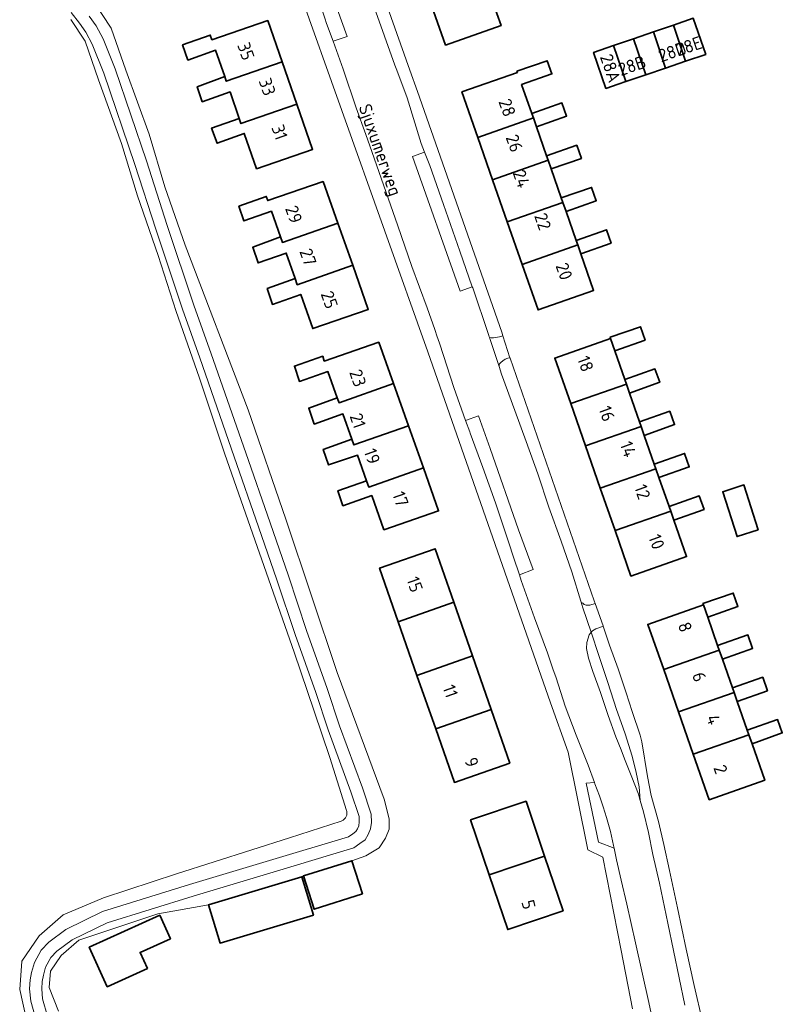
# Model space of a CAD drawing. Header units: metres. Extents: x 244832 to 245816, y 594581 to 595225.
# Tile 2 of 34: x 244915 to 245023, y 594727 to 594865. Entities that reach past the tile are written whole.
import ezdxf
from ezdxf.enums import TextEntityAlignment as Align

# ---------------------------------------------------------------- set-up
doc = ezdxf.new("R2010")
doc.units = ezdxf.units.M
for name, color, linetype, lineweight in [('B-XX-GR-BOUWLAND-GV', 80, 'Continuous', 13), ('B-XX-GR-GROENVOORZIENING-GV', 80, 'Continuous', 18), ('B-XX-OG-BEBOUWING-GV', 7, 'Continuous', 35), ('B-XX-OG-BEBOUWING-T18', 10, 'Continuous', 18), ('B-XX-OG-TERREIN_ERF-GV', 7, 'Continuous', 18), ('B-XX-OG-TOPOGRAFIE-T18', 10, 'Continuous', 18), ('B-XX-OG-WATER-GV', 130, 'Continuous', 18), ('B-XX-OG-WATER_SLOOT-GV', 120, 'Continuous', 18), ('B-XX-VH-VERHARDING_GESLOTEN-GV', 252, 'Continuous', 18), ('B-XX-VH-VERHARDING_OPEN-GV', 252, 'Continuous', 18)]:
    doc.layers.add(name, color=color, linetype=linetype, lineweight=lineweight)
doc.styles.add('NLCS-ISO-M-T18', font='NLCS-ISO.ttf', dxfattribs={"height": 1.8})

msp = doc.modelspace()

# ---------------------------------------------------------------- linework, layer by layer
at = {"layer": 'B-XX-GR-BOUWLAND-GV', "color": 252}
msp.add_lwpolyline([(244916.42, 594724.81), (244915.46, 594729.05), (244915.77, 594733.04), (244918.19, 594736.61), (244921.55, 594739.55), (244927.22, 594741.96), (244937.5, 594745.32), (244953.4, 594750.36), (244960.65, 594752.74), (244960.65, 594752.74), (244960.74, 594752.78), (244960.83, 594752.82), (244960.92, 594752.87), (244961, 594752.93), (244961.07, 594752.99), (244961.14, 594753.06), (244961.21, 594753.13), (244961.27, 594753.21), (244961.32, 594753.29), (244961.36, 594753.38), (244961.4, 594753.47), (244961.43, 594753.56), (244961.45, 594753.66), (244961.46, 594753.76), (244961.47, 594753.85), (244961.47, 594753.95), (244961.46, 594754.05), (244961.44, 594754.15), (244961.42, 594754.24), (244959.08, 594761.67), (244956.87, 594768.18), (244954.04, 594776.48), (244944.28, 594804.3), (244940.71, 594815.11), (244937.45, 594824.35), (244934.94, 594832.23), (244932, 594840.63), (244929.79, 594847.98), (244926.54, 594856.9), (244924.65, 594862.36), (244922.65, 594865.41)], dxfattribs=at)
at = {"layer": 'B-XX-GR-GROENVOORZIENING-GV', "color": 252}
for points in [[(244999.36, 594768.4), (244998.14, 594772.21), (244996.88, 594776.02), (244995.81, 594779.31), (244995.52, 594778.91), (244995.2, 594777.85), (244995.14, 594776.97), (244995.43, 594775.64), (244996.02, 594773.78), (244997.09, 594770.81), (244998.17, 594767.57), (244999.26, 594764.59), (245000, 594762.73), (245000.5, 594761.48), (245001.5, 594758.91), (245002.43, 594756.5), (245002.68, 594755.65), (245002.54, 594757.54), (245002.14, 594759.55), (245001.57, 594761.86), (245000.58, 594764.98), (245000, 594766.61)], [(244996.25, 594758.18), (244995.11, 594758.05), (244996.81, 594749.78), (244999.03, 594748.94), (244998.96, 594749.31), (244998.51, 594751.27), (244997.97, 594753.23), (244997.49, 594754.76), (244996.97, 594756.29), (244996.32, 594757.98)]]:
    msp.add_lwpolyline(points, close=True, dxfattribs=at)
at = {"layer": 'B-XX-OG-BEBOUWING-GV', "color": 252}
for points in [[(244981.34, 594869.66), (244985.59, 594871.17), (244984.92, 594873.05), (244980.67, 594871.56), (244980.9, 594870.92), (244973.08, 594868.18), (244975.33, 594861.79), (244983.14, 594864.53)], [(244950.36, 594865.24), (244942.49, 594862.54), (244942.24, 594863.19), (244938.37, 594861.82), (244939.1, 594859.69), (244943, 594861.06), (244944.28, 594857.36), (244944.51, 594856.72), (244952.36, 594859.45)], [(245007.36, 594864.6), (245009.08, 594859.52), (245011.9, 594860.48), (245010.16, 594865.56)], [(245006.27, 594858.57), (245004.55, 594863.64), (245001.74, 594862.68), (245003.46, 594857.61)], [(245006.27, 594858.57), (245009.08, 594859.52), (245007.36, 594864.6), (245004.55, 594863.64)], [(244998.93, 594861.72), (245000.65, 594856.66), (245003.46, 594857.61), (245001.74, 594862.68), (245000.04, 594862.09)], [(245000.65, 594856.66), (244998.93, 594861.72), (244996.13, 594860.76), (244997.86, 594855.71), (244999.61, 594856.31)], [(244952.36, 594859.45), (244944.51, 594856.72), (244944.28, 594857.36), (244940.42, 594855.94), (244941.13, 594853.84), (244945.03, 594855.2), (244946.33, 594851.46), (244946.57, 594850.75), (244954.43, 594853.48)], [(244986.02, 594856.26), (244990.27, 594857.75), (244989.61, 594859.6), (244985.37, 594858.12), (244985.43, 594857.94), (244977.62, 594855.21), (244979.85, 594848.81), (244987.67, 594851.55), (244987.45, 594852.18)], [(244954.43, 594853.48), (244946.57, 594850.75), (244946.33, 594851.46), (244942.43, 594850.13), (244943.21, 594848), (244947.04, 594849.38), (244948.77, 594844.41), (244956.63, 594847.12)], [(244987.45, 594852.18), (244987.67, 594851.55), (244988.1, 594850.32), (244992.34, 594851.81), (244991.69, 594853.66)], [(244988.1, 594850.32), (244987.67, 594851.55), (244979.85, 594848.81), (244981.93, 594842.87), (244989.75, 594845.6), (244989.53, 594846.23)], [(244989.53, 594846.23), (244989.75, 594845.6), (244990.18, 594844.38), (244994.42, 594845.86), (244993.77, 594847.71)], [(244990.18, 594844.38), (244989.75, 594845.6), (244981.93, 594842.87), (244984.01, 594836.94), (244991.82, 594839.67), (244991.6, 594840.31)], [(244958.13, 594842.62), (244950.33, 594839.94), (244950.11, 594840.52), (244946.28, 594839.15), (244946.99, 594837.09), (244950.85, 594838.44), (244952.13, 594834.83), (244952.4, 594834.06), (244960.19, 594836.78)], [(244991.6, 594840.31), (244991.82, 594839.67), (244992.26, 594838.42), (244996.52, 594839.91), (244995.85, 594841.8)], [(244992.26, 594838.42), (244991.82, 594839.67), (244984.01, 594836.94), (244986.09, 594830.97), (244993.91, 594833.7), (244993.68, 594834.35)], [(244960.19, 594836.78), (244952.4, 594834.06), (244952.13, 594834.83), (244948.23, 594833.37), (244948.98, 594831.19), (244952.93, 594832.56), (244954.19, 594828.97), (244954.49, 594828.12), (244962.29, 594830.84)], [(244993.68, 594834.35), (244993.91, 594833.7), (244994.35, 594832.44), (244998.6, 594833.96), (244997.93, 594835.84)], [(244994.35, 594832.44), (244993.91, 594833.7), (244986.09, 594830.97), (244988.33, 594824.58), (244996.14, 594827.31)], [(244962.29, 594830.84), (244954.49, 594828.12), (244954.19, 594828.97), (244950.27, 594827.58), (244951, 594825.35), (244954.98, 594826.75), (244956.67, 594821.96), (244964.47, 594824.64)], [(244998.52, 594820.55), (244999.12, 594818.82), (245003.38, 594820.33), (245002.71, 594822.22), (244998.45, 594820.73)], [(244965.96, 594820.03), (244958.27, 594817.39), (244958.06, 594818.06), (244954.08, 594816.68), (244954.78, 594814.53), (244958.8, 594815.91), (244960.1, 594812.22), (244960.35, 594811.53), (244968.02, 594814.21)], [(244999.12, 594818.82), (244998.52, 594820.55), (244990.69, 594817.81), (244992.92, 594811.42), (245000.75, 594814.15), (245000.52, 594814.8)], [(245000.52, 594814.8), (245000.75, 594814.15), (245001.19, 594812.89), (245005.44, 594814.4), (245004.77, 594816.29)], [(244968.02, 594814.21), (244960.35, 594811.53), (244960.1, 594812.22), (244956.1, 594810.79), (244956.87, 594808.53), (244960.91, 594809.95), (244962.16, 594806.4), (244962.44, 594805.6), (244970.11, 594808.29)], [(245001.19, 594812.89), (245000.75, 594814.15), (244992.92, 594811.42), (244995, 594805.47), (245002.82, 594808.2), (245002.6, 594808.85)], [(245002.6, 594808.85), (245002.82, 594808.2), (245003.26, 594806.94), (245007.52, 594808.45), (245006.85, 594810.33)], [(244970.11, 594808.29), (244962.44, 594805.6), (244962.16, 594806.4), (244958.14, 594804.97), (244958.89, 594802.79), (244962.96, 594804.15), (244964.22, 594800.57), (244964.54, 594799.68), (244972.21, 594802.36)], [(245003.26, 594806.94), (245002.82, 594808.2), (244995, 594805.47), (244997.07, 594799.54), (245004.89, 594802.26), (245004.67, 594802.91)], [(245004.67, 594802.91), (245004.89, 594802.26), (245005.33, 594801), (245009.59, 594802.52), (245008.92, 594804.4)], [(244972.21, 594802.36), (244964.54, 594799.68), (244964.22, 594800.57), (244960.2, 594799.15), (244960.91, 594797.06), (244964.96, 594798.48), (244966.67, 594793.67), (244974.35, 594796.32)], [(245005.33, 594801), (245004.89, 594802.26), (244997.07, 594799.54), (244999.15, 594793.56), (245006.98, 594796.29), (245006.75, 594796.94)], [(245019.29, 594793.67), (245017.28, 594799.98), (245014.29, 594799.03), (245016.31, 594792.71)], [(245006.75, 594796.94), (245006.98, 594796.29), (245007.42, 594795.03), (245011.67, 594796.54), (245011, 594798.43)], [(245007.42, 594795.03), (245006.98, 594796.29), (244999.15, 594793.56), (245001.38, 594787.17), (245009.2, 594789.9)], [(244976.49, 594783.48), (244973.86, 594791.01), (244966.05, 594788.29), (244968.68, 594780.75)], [(245011.57, 594783.12), (245012.18, 594781.39), (245016.43, 594782.91), (245015.76, 594784.79), (245011.51, 594783.3)], [(244979.12, 594775.94), (244976.49, 594783.48), (244968.68, 594780.75), (244971.31, 594773.22)], [(245012.18, 594781.39), (245011.57, 594783.12), (245003.76, 594780.38), (245005.99, 594774.02), (245013.8, 594776.76), (245013.58, 594777.41)], [(245013.58, 594777.41), (245013.8, 594776.76), (245014.24, 594775.5), (245018.5, 594777.01), (245017.83, 594778.9)], [(245014.24, 594775.5), (245013.8, 594776.76), (245005.99, 594774.02), (245008.08, 594768.07), (245015.89, 594770.81), (245015.66, 594771.46)], [(244981.75, 594768.41), (244979.12, 594775.94), (244971.31, 594773.22), (244973.94, 594765.69)], [(245015.66, 594771.46), (245015.89, 594770.81), (245016.33, 594769.55), (245020.58, 594771.06), (245019.92, 594772.94)], [(245016.33, 594769.55), (245015.89, 594770.81), (245008.08, 594768.07), (245010.16, 594762.12), (245017.98, 594764.86), (245017.75, 594765.51)], [(244984.38, 594760.88), (244981.75, 594768.41), (244973.94, 594765.69), (244976.57, 594758.16)], [(245017.75, 594765.51), (245017.98, 594764.86), (245018.42, 594763.6), (245022.67, 594765.12), (245022, 594767)], [(245018.42, 594763.6), (245017.98, 594764.86), (245010.16, 594762.12), (245012.4, 594755.73), (245020.21, 594758.47)], [(244989.25, 594747.82), (244986.64, 594755.52), (244978.84, 594752.89), (244981.45, 594745.18)], [(244991.86, 594740.13), (244989.25, 594747.82), (244981.45, 594745.18), (244984.06, 594737.5)], [(244963.63, 594742.49), (244962.16, 594747.16), (244955.38, 594745.02), (244956.85, 594740.35)], [(244956.75, 594739.53), (244955.13, 594744.92), (244942.01, 594740.97), (244943.63, 594735.59)], [(244936.64, 594736.2), (244935.14, 594739.51), (244925.23, 594735), (244927.76, 594729.45), (244933.42, 594732.03), (244932.39, 594734.27)]]:
    msp.add_lwpolyline(points, close=True, dxfattribs=at)
at = {"layer": 'B-XX-OG-TERREIN_ERF-GV', "color": 252}
for points in [[(244973.08, 594868.18), (244971, 594874.12), (244968.91, 594880.07), (244966.68, 594886.43), (244966.7, 594886.44), (244974.5, 594889.17), (244974.43, 594889.35), (244978.68, 594890.84), (244979.35, 594888.96), (244975.1, 594887.44), (244976.5, 594883.46), (244980.75, 594884.95), (244981.42, 594883.07), (244977.17, 594881.55), (244978.59, 594877.51), (244982.84, 594879), (244983.51, 594877.11), (244979.26, 594875.6), (244980.67, 594871.56), (244984.92, 594873.05), (244985.59, 594871.17), (244981.34, 594869.66), (244983.14, 594864.53), (244975.33, 594861.79)], [(244948.77, 594844.41), (244947.04, 594849.38), (244943.21, 594848), (244942.43, 594850.13), (244946.33, 594851.46), (244945.03, 594855.2), (244941.13, 594853.84), (244940.42, 594855.94), (244944.28, 594857.36), (244943, 594861.06), (244939.1, 594859.69), (244938.37, 594861.82), (244942.24, 594863.19), (244942.49, 594862.54), (244950.36, 594865.24), (244952.36, 594859.45), (244954.43, 594853.48), (244956.63, 594847.12)], [(245009.08, 594859.52), (245006.27, 594858.57), (245003.46, 594857.61), (245000.65, 594856.66), (244999.61, 594856.31), (244997.86, 594855.71), (244996.13, 594860.76), (244998.93, 594861.72), (245000.04, 594862.09), (245001.74, 594862.68), (245004.55, 594863.64), (245007.36, 594864.6), (245010.16, 594865.56), (245011.9, 594860.48)], [(244994.35, 594832.44), (244996.14, 594827.31), (244988.33, 594824.58), (244986.09, 594830.97), (244984.01, 594836.94), (244981.93, 594842.87), (244979.85, 594848.81), (244977.62, 594855.21), (244985.43, 594857.94), (244985.37, 594858.12), (244989.61, 594859.6), (244990.27, 594857.75), (244986.02, 594856.26), (244987.45, 594852.18), (244991.69, 594853.66), (244992.34, 594851.81), (244988.1, 594850.32), (244989.53, 594846.23), (244993.77, 594847.71), (244994.42, 594845.86), (244990.18, 594844.38), (244991.6, 594840.31), (244995.85, 594841.8), (244996.52, 594839.91), (244992.26, 594838.42), (244993.68, 594834.35), (244997.93, 594835.84), (244998.6, 594833.96)], [(244951, 594825.35), (244950.27, 594827.58), (244954.19, 594828.97), (244952.93, 594832.56), (244948.98, 594831.19), (244948.23, 594833.37), (244952.13, 594834.83), (244950.85, 594838.44), (244946.99, 594837.09), (244946.28, 594839.15), (244950.11, 594840.52), (244950.33, 594839.94), (244958.13, 594842.62), (244960.19, 594836.78), (244962.29, 594830.84), (244964.47, 594824.64), (244956.67, 594821.96), (244954.98, 594826.75)], [(245000.52, 594814.8), (245004.77, 594816.29), (245005.44, 594814.4), (245001.19, 594812.89), (245002.6, 594808.85), (245006.85, 594810.33), (245007.52, 594808.45), (245003.26, 594806.94), (245004.67, 594802.91), (245008.92, 594804.4), (245009.59, 594802.52), (245005.33, 594801), (245006.75, 594796.94), (245011, 594798.43), (245011.67, 594796.54), (245007.42, 594795.03), (245009.2, 594789.9), (245001.38, 594787.17), (244999.15, 594793.56), (244997.07, 594799.54), (244995, 594805.47), (244992.92, 594811.42), (244990.69, 594817.81), (244998.52, 594820.55), (244998.45, 594820.73), (245002.71, 594822.22), (245003.38, 594820.33), (244999.12, 594818.82)], [(244964.22, 594800.57), (244962.96, 594804.15), (244958.89, 594802.79), (244958.14, 594804.97), (244962.16, 594806.4), (244960.91, 594809.95), (244956.87, 594808.53), (244956.1, 594810.79), (244960.1, 594812.22), (244958.8, 594815.91), (244954.78, 594814.53), (244954.08, 594816.68), (244958.06, 594818.06), (244958.27, 594817.39), (244965.96, 594820.03), (244968.02, 594814.21), (244970.11, 594808.29), (244972.21, 594802.36), (244974.35, 594796.32), (244966.67, 594793.67), (244964.96, 594798.48), (244960.91, 594797.06), (244960.2, 594799.15)], [(245017.28, 594799.98), (245019.29, 594793.67), (245016.31, 594792.71), (245014.29, 594799.03)], [(244968.68, 594780.75), (244966.05, 594788.29), (244973.86, 594791.01), (244976.49, 594783.48), (244979.12, 594775.94), (244981.75, 594768.41), (244984.38, 594760.88), (244976.57, 594758.16), (244973.94, 594765.69), (244971.31, 594773.22)], [(245012.18, 594781.39), (245013.58, 594777.41), (245017.83, 594778.9), (245018.5, 594777.01), (245014.24, 594775.5), (245015.66, 594771.46), (245019.92, 594772.94), (245020.58, 594771.06), (245016.33, 594769.55), (245017.75, 594765.51), (245022, 594767), (245022.67, 594765.12), (245018.42, 594763.6), (245020.21, 594758.47), (245012.4, 594755.73), (245010.16, 594762.12), (245008.08, 594768.07), (245005.99, 594774.02), (245003.76, 594780.38), (245011.57, 594783.12), (245011.51, 594783.3), (245015.76, 594784.79), (245016.43, 594782.91)], [(244978.84, 594752.89), (244986.64, 594755.52), (244989.25, 594747.82), (244991.86, 594740.13), (244984.06, 594737.5), (244981.45, 594745.18)], [(244932.39, 594734.27), (244933.42, 594732.03), (244927.76, 594729.45), (244925.23, 594735), (244935.14, 594739.51), (244936.64, 594736.2)]]:
    msp.add_lwpolyline(points, close=True, dxfattribs=at)
for points in [[(245001.6, 594726.34), (245000, 594734.55), (244997.44, 594747.65), (244995.35, 594748.7), (244992.57, 594762.4), (244990.09, 594769.36), (244972.85, 594818.69), (244954.68, 594869.59)], [(244925.8, 594868.01), (244928.32, 594864.16), (244930.36, 594858.26), (244933.65, 594849.26), (244935.86, 594841.88), (244938.73, 594833.68), (244947.57, 594810.54), (244952.88, 594795.19), (244960.11, 594773.61), (244966.7, 594755.82), (244967.38, 594753.04), (244967.38, 594751.59), (244966.9, 594750.33), (244965.98, 594748.97), (244964.14, 594747.84), (244962.16, 594747.16), (244963.63, 594742.49), (244956.85, 594740.35), (244955.38, 594745.02), (244955.13, 594744.92), (244956.75, 594739.53), (244943.63, 594735.59), (244942.01, 594740.97), (244934.9, 594739.68), (244923.77, 594736.01), (244921.31, 594733.86), (244919.8, 594731.63), (244919.62, 594729.35), (244920.93, 594726.04)]]:
    msp.add_lwpolyline(points, dxfattribs=at)
at = {"layer": 'B-XX-OG-WATER-GV', "color": 252}
for points in [[(244922.68, 594866.36), (244923.89, 594864.85), (244924.75, 594863.61), (244925.66, 594861.93), (244927.3, 594857.85), (244931.67, 594845.01), (244934.6, 594835.9), (244938.34, 594824.7), (244940.79, 594817.84), (244945.63, 594803.92), (244949.04, 594794.09), (244951.62, 594786.64), (244954.17, 594778.95), (244957.08, 594770.79), (244958.84, 594765.58), (244962.02, 594756.83), (244963.18, 594753.39), (244963.2, 594752.63), (244963.14, 594752.09), (244962.95, 594751.64), (244962.73, 594751.27), (244962.3, 594750.94), (244961.68, 594750.52), (244950.59, 594747.19), (244939.35, 594743.81), (244927.12, 594740.04), (244921.95, 594737.5), (244919.55, 594735.73), (244918.47, 594734.58), (244917.52, 594732.88), (244917.13, 594731.48), (244916.91, 594730.41), (244916.84, 594729.15), (244917.01, 594727.43), (244917.76, 594724.77)], [(244919.37, 594725.3), (244918.68, 594727.74), (244918.55, 594729.18), (244918.6, 594730.19), (244918.79, 594731.08), (244919.1, 594732.23), (244919.85, 594733.57), (244920.68, 594734.45), (244922.84, 594736.04), (244927.75, 594738.45), (244939.84, 594742.18), (244951.08, 594745.56), (244962.42, 594748.97), (244963.3, 594749.57), (244964.01, 594750.12), (244964.47, 594750.86), (244964.8, 594751.65), (244964.91, 594752.56), (244964.86, 594753.69), (244963.63, 594757.39), (244960.44, 594766.14), (244958.68, 594771.35), (244955.78, 594779.5), (244953.23, 594787.19), (244950.65, 594794.65), (244947.23, 594804.48), (244942.39, 594818.4), (244939.95, 594825.25), (244936.21, 594836.43), (244933.28, 594845.54), (244928.89, 594858.44), (244927.2, 594862.65), (244926.2, 594864.5), (244925.25, 594865.87)]]:
    msp.add_lwpolyline(points, dxfattribs=at)
at = {"layer": 'B-XX-OG-WATER_SLOOT-GV', "color": 252}
for points in [[(244920.93, 594726.04), (244919.62, 594729.35), (244919.8, 594731.63), (244921.31, 594733.86), (244923.77, 594736.01), (244934.9, 594739.68), (244942.01, 594740.97), (244955.13, 594744.92), (244955.38, 594745.02), (244962.16, 594747.16), (244964.14, 594747.84), (244965.98, 594748.97), (244966.9, 594750.33), (244967.38, 594751.59), (244967.38, 594753.04), (244966.7, 594755.82), (244960.11, 594773.61), (244952.88, 594795.19), (244947.57, 594810.54), (244938.73, 594833.68), (244935.86, 594841.88), (244933.65, 594849.26), (244930.36, 594858.26), (244928.32, 594864.16), (244925.8, 594868.01)], [(244917.76, 594724.77), (244917.01, 594727.43), (244916.84, 594729.15), (244916.91, 594730.41), (244917.13, 594731.48), (244917.52, 594732.88), (244918.47, 594734.58), (244919.55, 594735.73), (244921.95, 594737.5), (244927.12, 594740.04), (244939.35, 594743.81), (244950.59, 594747.19), (244961.68, 594750.52), (244962.3, 594750.94), (244962.73, 594751.27), (244962.95, 594751.64), (244963.14, 594752.09), (244963.2, 594752.63), (244963.18, 594753.39), (244962.02, 594756.83), (244958.84, 594765.58), (244957.08, 594770.79), (244954.17, 594778.95), (244951.62, 594786.64), (244949.04, 594794.09), (244945.63, 594803.92), (244940.79, 594817.84), (244938.34, 594824.7), (244934.6, 594835.9), (244931.67, 594845.01), (244927.3, 594857.85), (244925.66, 594861.93), (244924.75, 594863.61), (244923.89, 594864.85), (244922.68, 594866.36)], [(244922.65, 594865.41), (244924.65, 594862.36), (244926.54, 594856.9), (244929.79, 594847.98), (244932, 594840.63), (244934.94, 594832.23), (244937.45, 594824.35), (244940.71, 594815.11), (244944.28, 594804.3), (244954.04, 594776.48), (244956.87, 594768.18), (244959.08, 594761.67), (244961.42, 594754.24), (244961.44, 594754.15), (244961.46, 594754.05), (244961.47, 594753.95), (244961.47, 594753.85), (244961.46, 594753.76), (244961.45, 594753.66), (244961.43, 594753.56), (244961.4, 594753.47), (244961.36, 594753.38), (244961.32, 594753.29), (244961.27, 594753.21), (244961.21, 594753.13), (244961.14, 594753.06), (244961.07, 594752.99), (244961, 594752.93), (244960.92, 594752.87), (244960.83, 594752.82), (244960.74, 594752.78), (244960.65, 594752.74), (244960.65, 594752.74), (244953.4, 594750.36), (244937.5, 594745.32), (244927.22, 594741.96), (244921.55, 594739.55), (244918.19, 594736.61), (244915.77, 594733.04), (244915.46, 594729.05), (244916.42, 594724.81)], [(244925.25, 594865.87), (244926.2, 594864.5), (244927.2, 594862.65), (244928.89, 594858.44), (244933.28, 594845.54), (244936.21, 594836.43), (244939.95, 594825.25), (244942.39, 594818.4), (244947.23, 594804.48), (244950.65, 594794.65), (244953.23, 594787.19), (244955.78, 594779.5), (244958.68, 594771.35), (244960.44, 594766.14), (244963.63, 594757.39), (244964.86, 594753.69), (244964.91, 594752.56), (244964.8, 594751.65), (244964.47, 594750.86), (244964.01, 594750.12), (244963.3, 594749.57), (244962.42, 594748.97), (244951.08, 594745.56), (244939.84, 594742.18), (244927.75, 594738.45), (244922.84, 594736.04), (244920.68, 594734.45), (244919.85, 594733.57), (244919.1, 594732.23), (244918.79, 594731.08), (244918.6, 594730.19), (244918.55, 594729.18), (244918.68, 594727.74), (244919.37, 594725.3)]]:
    msp.add_lwpolyline(points, dxfattribs=at)
at = {"layer": 'B-XX-VH-VERHARDING_GESLOTEN-GV', "color": 252}
for points in [[(244957.28, 594874.73), (244961.5, 594863.02), (244959.51, 594862.33), (244960.92, 594858.39), (244962.76, 594852.98), (244964.11, 594849.23), (244964.97, 594846.82), (244968.62, 594836.4), (244970.6, 594830.66), (244972.72, 594824.87), (244973.81, 594821.83), (244974.17, 594820.8), (244974.26, 594820.56), (244974.54, 594819.77), (244976.47, 594813.65), (244978.15, 594809.05), (244979.96, 594809.69), (244981.59, 594805.11), (244985.56, 594793.66), (244987.66, 594788.09), (244985.71, 594787.33), (244985.97, 594786.55), (244987.82, 594781.28), (244989.66, 594776.38), (244989.76, 594776.09), (244990.43, 594774.13), (244990.86, 594772.86), (244992.12, 594768.89), (244993.7, 594764.81), (244995.37, 594760.6), (244996.25, 594758.18), (244996.32, 594757.98), (244996.97, 594756.29), (244997.49, 594754.76), (244997.97, 594753.23), (244998.51, 594751.27), (244998.96, 594749.31), (244999.03, 594748.94), (244999.34, 594747.28), (245000, 594744.45), (245000.79, 594741.05), (245002.02, 594735.61), (245003.91, 594727.22), (245004.87, 594722.6)], [(245008.95, 594726.85), (245006.56, 594738.4), (245005.4, 594744.03), (245004.45, 594748.04), (245003.86, 594751.12), (245003.16, 594754.06), (245002.68, 594755.65), (245002.43, 594756.5), (245001.5, 594758.91), (245000.5, 594761.48), (245000, 594762.73), (244999.26, 594764.59), (244998.17, 594767.57), (244997.09, 594770.81), (244996.02, 594773.78), (244995.43, 594775.64), (244995.14, 594776.97), (244995.2, 594777.85), (244995.52, 594778.91), (244995.81, 594779.31), (244994.62, 594782.72), (244994.35, 594783.63), (244993.1, 594787.75), (244991.58, 594792.09), (244989.85, 594796.86), (244988.3, 594801.54), (244986.64, 594806.08), (244985.07, 594810.46), (244983.21, 594815.56), (244982.85, 594816.64), (244981.5, 594820.7), (244981.47, 594820.79), (244981.4, 594821), (244981.37, 594821.11), (244979.14, 594827.69), (244979.09, 594827.84), (244977.4, 594827.22), (244970.7, 594846.14), (244972.38, 594846.74), (244971.9, 594847.94), (244971.89, 594847.98), (244969.91, 594854.39), (244969.87, 594854.5), (244968.38, 594858.51), (244968.22, 594858.95), (244965.28, 594867.14)]]:
    msp.add_lwpolyline(points, dxfattribs=at)
at = {"layer": 'B-XX-VH-VERHARDING_OPEN-GV', "color": 252}
for points in [[(244965.28, 594867.14), (244968.22, 594858.95), (244968.38, 594858.51), (244969.87, 594854.5), (244969.91, 594854.39), (244971.89, 594847.98), (244971.9, 594847.94), (244972.38, 594846.74), (244973.13, 594844.85), (244975.03, 594839.4), (244977.32, 594832.83), (244979.09, 594827.84), (244979.14, 594827.69), (244981.37, 594821.11), (244981.4, 594821), (244981.47, 594820.79), (244981.5, 594820.7), (244981.72, 594820.66), (244982.07, 594820.64), (244982.39, 594820.68), (244982.64, 594820.75), (244982.91, 594820.81), (244983.4, 594820.95), (244983.26, 594821.43), (244971.37, 594855.28), (244970.31, 594858.29), (244954, 594904.32)], [(244954.68, 594869.59), (244972.85, 594818.69), (244990.09, 594769.36), (244992.57, 594762.4), (244995.35, 594748.7), (244997.44, 594747.65), (245000, 594734.55), (245001.6, 594726.34)], [(245004.87, 594722.6), (245003.91, 594727.22), (245002.02, 594735.61), (245000.79, 594741.05), (245000, 594744.45), (244999.34, 594747.28), (244999.03, 594748.94), (244996.81, 594749.78), (244995.11, 594758.05), (244996.25, 594758.18), (244995.37, 594760.6), (244993.7, 594764.81), (244992.12, 594768.89), (244990.86, 594772.86), (244990.43, 594774.13), (244989.76, 594776.09), (244989.66, 594776.38), (244987.82, 594781.28), (244985.97, 594786.55), (244985.71, 594787.33), (244984.9, 594789.82), (244984.24, 594791.84), (244982.35, 594797.48), (244980.55, 594802.44), (244978.79, 594807.27), (244978.73, 594807.43), (244978.15, 594809.05), (244976.47, 594813.65), (244974.54, 594819.77), (244974.26, 594820.56), (244974.17, 594820.8), (244973.81, 594821.83), (244972.72, 594824.87), (244970.6, 594830.66), (244968.62, 594836.4), (244964.97, 594846.82), (244964.11, 594849.23), (244962.76, 594852.98), (244960.92, 594858.39), (244959.51, 594862.33), (244958.61, 594864.83), (244958.36, 594865.56)], [(245011.44, 594724.59), (245010.29, 594729.61), (245009.13, 594734.75), (245007.93, 594740.55), (245006.8, 594745.78), (245006.02, 594749.43), (245005.27, 594752.66), (245004.25, 594756.32), (245003.71, 594758.98), (245002.93, 594763.86), (245002.69, 594764.79), (245001.57, 594768.16), (245000.74, 594770.75), (245000.02, 594772.89), (244999.61, 594774.12), (244998.36, 594777.47), (244997.48, 594780.14), (244996.72, 594779.86), (244996.45, 594779.74), (244996.24, 594779.62), (244996, 594779.47), (244995.81, 594779.31), (244996.88, 594776.02), (244998.14, 594772.21), (244999.36, 594768.4), (245000, 594766.61), (245000.58, 594764.98), (245001.57, 594761.86), (245002.14, 594759.55), (245002.54, 594757.54), (245002.68, 594755.65), (245003.16, 594754.06), (245003.86, 594751.12), (245004.45, 594748.04), (245005.4, 594744.03), (245006.56, 594738.4), (245008.95, 594726.85)]]:
    msp.add_lwpolyline(points, dxfattribs=at)
for points in [[(244950.66, 594893.31), (244947.49, 594902.87), (244945.57, 594902.25), (244946.28, 594900.28), (244948.57, 594894.2), (244951.56, 594885.78), (244953.37, 594880.37), (244956.51, 594871.08), (244958.36, 594865.56), (244958.61, 594864.83), (244959.51, 594862.33), (244961.5, 594863.02), (244957.28, 594874.73)], [(244975.03, 594839.4), (244973.13, 594844.85), (244972.38, 594846.74), (244970.7, 594846.14), (244977.4, 594827.22), (244979.09, 594827.84), (244977.32, 594832.83)], [(244983.4, 594820.95), (244982.91, 594820.81), (244982.64, 594820.75), (244982.39, 594820.68), (244982.07, 594820.64), (244981.72, 594820.66), (244981.5, 594820.7), (244982.85, 594816.64), (244982.87, 594816.83), (244982.92, 594816.99), (244983.08, 594817.19), (244983.39, 594817.44), (244983.72, 594817.64), (244984.06, 594817.78), (244984.37, 594817.86)], [(244984.39, 594817.79), (244984.37, 594817.86), (244984.06, 594817.78), (244983.72, 594817.64), (244983.39, 594817.44), (244983.08, 594817.19), (244982.92, 594816.99), (244982.87, 594816.83), (244982.85, 594816.64), (244983.21, 594815.56), (244985.07, 594810.46), (244986.64, 594806.08), (244988.3, 594801.54), (244989.85, 594796.86), (244991.58, 594792.09), (244993.1, 594787.75), (244994.35, 594783.63), (244994.45, 594783.46), (244994.61, 594783.35), (244994.83, 594783.18), (244995.08, 594783.1), (244995.4, 594783.09), (244995.62, 594783.09), (244996.38, 594783.32), (244996.24, 594783.7)], [(244981.59, 594805.11), (244979.96, 594809.69), (244978.15, 594809.05), (244978.73, 594807.43), (244978.79, 594807.27), (244980.55, 594802.44), (244982.35, 594797.48), (244984.24, 594791.84), (244984.9, 594789.82), (244985.71, 594787.33), (244987.66, 594788.09), (244985.56, 594793.66)], [(244996.38, 594783.32), (244995.62, 594783.09), (244995.4, 594783.09), (244995.08, 594783.1), (244994.83, 594783.18), (244994.61, 594783.35), (244994.45, 594783.46), (244994.35, 594783.63), (244994.62, 594782.72), (244995.81, 594779.31), (244996, 594779.47), (244996.24, 594779.62), (244996.45, 594779.74), (244996.72, 594779.86), (244997.48, 594780.14), (244997.47, 594780.16)]]:
    msp.add_lwpolyline(points, close=True, dxfattribs=at)

# ---------------------------------------------------------------- texts
at = {"layer": 'B-XX-OG-BEBOUWING-T18', "color": 252, "style": 'NLCS-ISO-M-T18'}
for s, rotation, p in [('35', 289.3, (244947.27, 594860.94)), ('28D', 18.9, (245007.21, 594860.85)), ('28E', 18.9, (245009.53, 594861.64)), ('28A', 289, (244998.51, 594858.55)), ('28B', 18.9, (245001.55, 594858.91)), ('33', 289.3, (244950.27, 594855.93)), ('28', 289.5, (244984, 594853)), ('31', 289.3, (244952, 594849.55)), ('26', 289.5, (244985, 594848)), ('24', 289.5, (244986, 594843)), ('29', 289.3, (244954, 594838)), ('22', 289.5, (244989, 594837)), ('27', 289.3, (244956, 594832)), ('20', 289.5, (244992, 594830)), ('25', 289.3, (244959, 594826)), ('18', 290, (244995, 594817)), ('23', 289.3, (244963, 594815)), ('16', 290, (244998, 594810)), ('21', 289.3, (244963, 594809)), ('14', 290, (245001, 594805)), ('19', 289.3, (244965, 594804)), ('12', 290, (245003, 594799)), ('17', 289.3, (244969, 594798)), ('10', 290, (245005, 594792)), ('15', 289.3, (244971, 594786)), ('8', 289, (245009, 594780)), ('6', 289, (245011, 594773)), ('11', 289.3, (244976, 594771)), ('4', 289, (245013, 594767)), ('9', 289.3, (244979, 594761)), ('2', 289, (245014, 594760)), ('5', 283.6, (244987, 594741))]:
    msp.add_text(s, height=1.8, rotation=rotation, dxfattribs=at).set_placement(p, align=Align.MIDDLE_CENTER)
at = {"layer": 'B-XX-OG-TOPOGRAFIE-T18', "color": 252, "style": 'NLCS-ISO-M-T18'}
msp.add_text('Sjuxumerweg', height=1.8, rotation=289.3, dxfattribs=at).set_placement((244966.15, 594847.06), align=Align.MIDDLE_CENTER)

doc.saveas('drawing.dxf')
